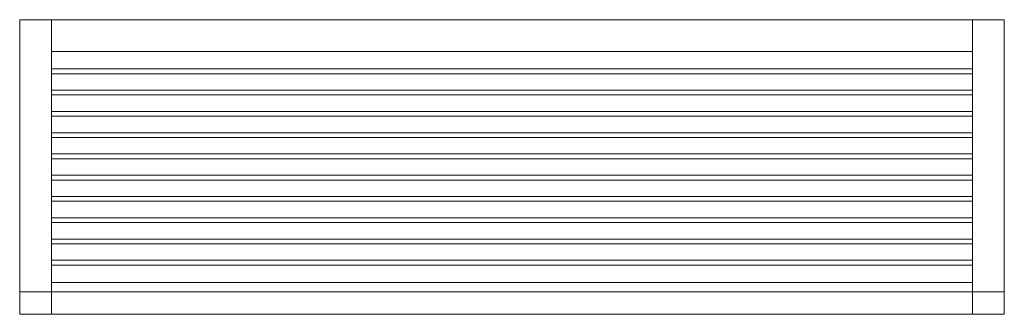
# Model space of a CAD drawing. Header units: millimetres. Extents: x -201 to 201, y -120 to 0.
import ezdxf

# ---------------------------------------------------------------- set-up
doc = ezdxf.new("R2010")
doc.units = ezdxf.units.MM

# ---------------------------------------------------------------- blocks, each defined once
blk = doc.blocks.new('RSen_56_ME_FB_SOg - tempo wall-mounted - SH_jaga - standard-285886-top')
at = {"lineweight": 18}
for p, q in [((-201, -110.91), (-201, 0)), ((-201, 0), (-188, 0)), ((-188, 0), (-188, -110.91)), ((188, -110.91), (188, 0)), ((188, 0), (201, 0)), ((201, 0), (201, -110.91)), ((-188, -13), (-188, 0)), ((188, 0), (-188, 0)), ((188, 0), (188, -13)), ((188, -13), (-188, -13)), ((-188, -21.98), (-188, -20.02)), ((188, -20.02), (-188, -20.02)), ((188, -20.02), (188, -21.98)), ((-188, -21.98), (188, -21.98)), ((-188, -30.65), (-188, -28.68)), ((188, -28.68), (-188, -28.68)), ((-188, -30.65), (188, -30.65)), ((188, -28.68), (188, -30.65)), ((-188, -39.32), (-188, -37.35)), ((188, -37.35), (-188, -37.35)), ((-188, -39.32), (188, -39.32)), ((188, -37.35), (188, -39.32)), ((-188, -47.98), (-188, -46.02)), ((188, -46.02), (-188, -46.02)), ((-188, -47.98), (188, -47.98)), ((188, -46.02), (188, -47.98)), ((-188, -56.65), (-188, -54.68)), ((188, -54.68), (-188, -54.68)), ((188, -54.68), (188, -56.65)), ((-188, -56.65), (188, -56.65)), ((-188, -65.32), (-188, -63.35)), ((188, -63.35), (-188, -63.35)), ((188, -63.35), (188, -65.32)), ((-188, -65.32), (188, -65.32)), ((-188, -73.98), (-188, -72.02)), ((188, -72.02), (-188, -72.02)), ((188, -72.02), (188, -73.98)), ((-188, -73.98), (188, -73.98)), ((-188, -82.65), (-188, -80.68)), ((188, -80.68), (-188, -80.68)), ((-188, -82.65), (188, -82.65)), ((188, -80.68), (188, -82.65)), ((-188, -91.32), (-188, -89.35)), ((188, -89.35), (-188, -89.35)), ((-188, -91.32), (188, -91.32)), ((188, -89.35), (188, -91.32)), ((-188, -99.98), (-188, -98.02)), ((188, -98.02), (-188, -98.02)), ((-188, -99.98), (188, -99.98)), ((188, -98.02), (188, -99.98)), ((-188, -110.91), (-188, -107)), ((188, -107), (-188, -107)), ((188, -107), (188, -110.91)), ((-201, -120), (-201, -110.91)), ((-188, -110.91), (-201, -110.91)), ((-188, -120), (-188, -110.91)), ((-188, -110.91), (188, -110.91)), ((-188, -110.91), (-188, -120)), ((188, -110.91), (188, -120)), ((188, -120), (188, -110.91)), ((201, -110.91), (188, -110.91)), ((201, -110.91), (201, -120)), ((-201, -120), (-188, -120)), ((188, -120), (-188, -120)), ((188, -120), (201, -120))]:
    blk.add_line(p, q, dxfattribs=at)

msp = doc.modelspace()

# ---------------------------------------------------------------- block references
at = {"lineweight": 18}
msp.add_blockref('RSen_56_ME_FB_SOg - tempo wall-mounted - SH_jaga - standard-285886-top', (0, 0), dxfattribs=at)

doc.saveas('drawing.dxf')
